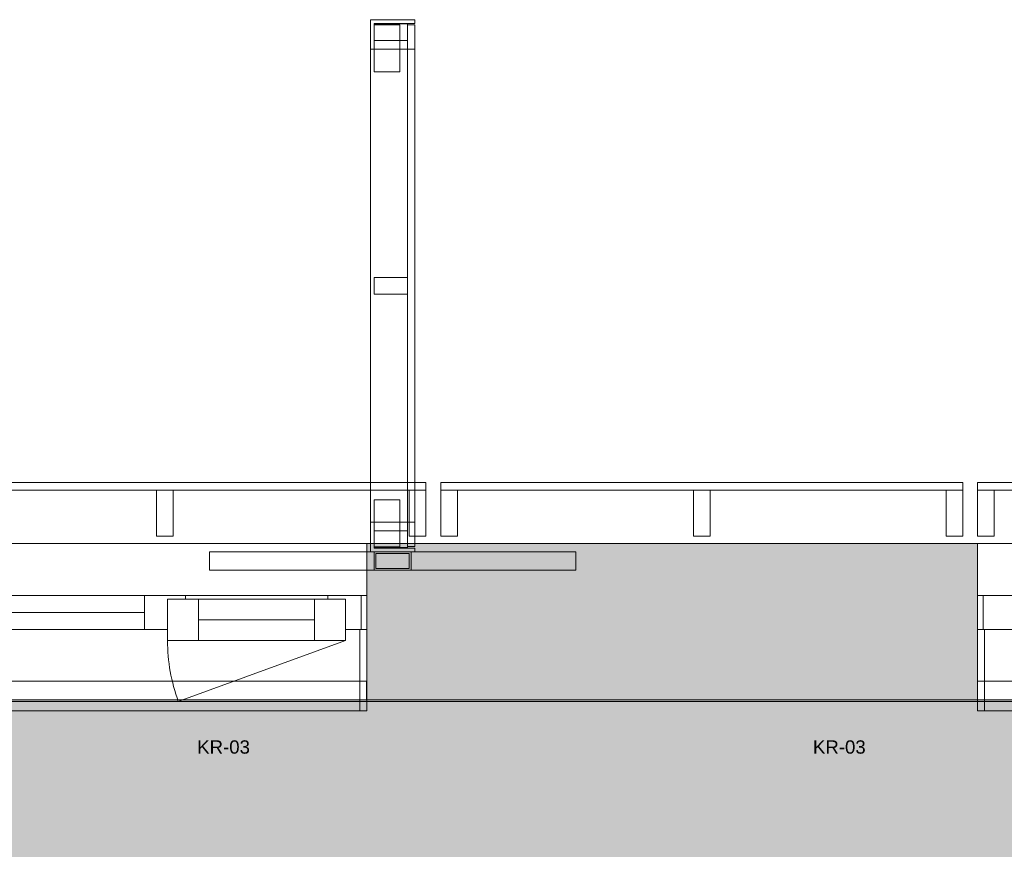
# Model space of a CAD drawing. Header units: millimetres. Extents: x -30 to 102382, y -31808 to 51594.
# Tile 124 of 172: x 61212 to 63872, y 37566 to 39808. Entities that reach past the tile are written whole.
import ezdxf

# ---------------------------------------------------------------- set-up
doc = ezdxf.new("R2010")
doc.units = ezdxf.units.MM
doc.header["$MEASUREMENT"] = 0
for name, pattern in [('Dashed', [127, 63.5, -63.5]), ('tl_xref_DASH_2.5-1.25', [3750, 2500, -1250]), ('Wipeout_Contour', [1000, 0, -1000])]:
    doc.linetypes.add(name, pattern=pattern)
for name, color, linetype in [('04 Välissein kandev proj.AR', 7, 'Continuous'), ('06 Põrand proj.AR', 7, 'Continuous'), ('13 Fassaadikate välisosa.AR', 7, 'Continuous'), ('18 Ava katted ja varjestus.AR', 7, 'Continuous'), ('44 Sisustus_ erimööbel tähis.SA', 7, 'Continuous'), ('45 Sisustus_ kardinad.SA', 7, 'Continuous'), ('47 Siseviimistlus_ põrand.SA', 7, 'Continuous'), ('47 Siseviimistlus_ sein.SA', 7, 'Continuous')]:
    doc.layers.add(name, color=color, linetype=linetype)
doc.styles.add('GENERATED_STYLE_3', font='arial.ttf')

# ---------------------------------------------------------------- blocks, each defined once
blk = doc.blocks.new('Rectangular Window Opening 26_2')
at = {"layer": '47 Siseviimistlus_ sein.SA', "color": 7, "linetype": 'Continuous', "lineweight": 13}
for p, q in [((-625, 5), (625, 5)), ((-625, 0), (-625, 5)), ((-625, 0), (625, 0)), ((625, 0), (625, 5))]:
    blk.add_line(p, q, dxfattribs=at)
blk = doc.blocks.new('FSD-01[398]_2', base_point=(63800, 38412))
at = {"layer": '13 Fassaadikate välisosa.AR', "color": 7, "linetype": 'Continuous', "lineweight": 20}
blk.add_line((65210, 38557), (63800, 38557), dxfattribs=at)
blk.add_line((65210, 38557), (63800, 38557), dxfattribs=at)
blk.add_line((65210, 38557), (63800, 38557), dxfattribs=at)
blk.add_line((65210, 38557), (63800, 38557), dxfattribs=at)
at = {"color": 254, "linetype": 'Wipeout_Contour', "lineweight": 0, "ltscale": 298089.986402}
blk.add_wipeout([(63800, 38412), (63845, 38412), (63845, 38537), (63800, 38537)], dxfattribs=at).dxf.layer = '13 Fassaadikate välisosa.AR'
at = {"color": 254, "linetype": 'Wipeout_Contour', "lineweight": 0, "ltscale": 300431.317728}
blk.add_wipeout([(64482.5, 38412), (64527.5, 38412), (64527.5, 38537), (64482.5, 38537)], dxfattribs=at).dxf.layer = '13 Fassaadikate välisosa.AR'
at = {"color": 254, "linetype": 'Wipeout_Contour', "lineweight": 0, "ltscale": 302779.159034}
blk.add_wipeout([(65165, 38412), (65210, 38412), (65210, 38537), (65165, 38537)], dxfattribs=at).dxf.layer = '13 Fassaadikate välisosa.AR'
at = {"layer": '13 Fassaadikate välisosa.AR', "color": 7, "linetype": 'Continuous', "lineweight": 20}
for p, q in [((63800, 38557), (63800, 38537)), ((63800, 38557), (63800, 38537)), ((63800, 38557), (63800, 38537)), ((63800, 38557), (63800, 38537)), ((65210, 38557), (65210, 38537)), ((65210, 38557), (65210, 38537)), ((65210, 38557), (65210, 38537)), ((65210, 38557), (65210, 38537)), ((63845, 38537), (63800, 38537)), ((63800, 38537), (63800, 38412)), ((65210, 38537), (63800, 38537)), ((65210, 38537), (63800, 38537)), ((65210, 38537), (63800, 38537)), ((65210, 38537), (63800, 38537)), ((63845, 38412), (63845, 38537)), ((64527.5, 38537), (64482.5, 38537)), ((64482.5, 38537), (64482.5, 38412)), ((64527.5, 38412), (64527.5, 38537)), ((65210, 38537), (65165, 38537)), ((65165, 38537), (65165, 38412)), ((65210, 38412), (65210, 38537)), ((63800, 38412), (63845, 38412)), ((64482.5, 38412), (64527.5, 38412)), ((65165, 38412), (65210, 38412))]:
    blk.add_line(p, q, dxfattribs=at)
blk = doc.blocks.new('FSD-01[399]_2', base_point=(62350, 38412))
at = {"layer": '13 Fassaadikate välisosa.AR', "color": 7, "linetype": 'Continuous', "lineweight": 20}
blk.add_line((63760, 38557), (62350, 38557), dxfattribs=at)
blk.add_line((63760, 38557), (62350, 38557), dxfattribs=at)
blk.add_line((63760, 38557), (62350, 38557), dxfattribs=at)
blk.add_line((63760, 38557), (62350, 38557), dxfattribs=at)
at = {"color": 254, "linetype": 'Wipeout_Contour', "lineweight": 0, "ltscale": 293138.047979}
blk.add_wipeout([(62350, 38412), (62395, 38412), (62395, 38537), (62350, 38537)], dxfattribs=at).dxf.layer = '13 Fassaadikate välisosa.AR'
at = {"color": 254, "linetype": 'Wipeout_Contour', "lineweight": 0, "ltscale": 295465.029845}
blk.add_wipeout([(63032.5, 38412), (63077.5, 38412), (63077.5, 38537), (63032.5, 38537)], dxfattribs=at).dxf.layer = '13 Fassaadikate välisosa.AR'
at = {"color": 254, "linetype": 'Wipeout_Contour', "lineweight": 0, "ltscale": 297798.855514}
blk.add_wipeout([(63715, 38412), (63760, 38412), (63760, 38537), (63715, 38537)], dxfattribs=at).dxf.layer = '13 Fassaadikate välisosa.AR'
at = {"layer": '13 Fassaadikate välisosa.AR', "color": 7, "linetype": 'Continuous', "lineweight": 20}
for p, q in [((62350, 38557), (62350, 38537)), ((62350, 38557), (62350, 38537)), ((62350, 38557), (62350, 38537)), ((62350, 38557), (62350, 38537)), ((63760, 38557), (63760, 38537)), ((63760, 38557), (63760, 38537)), ((63760, 38557), (63760, 38537)), ((63760, 38557), (63760, 38537)), ((62395, 38537), (62350, 38537)), ((62350, 38537), (62350, 38412)), ((63760, 38537), (62350, 38537)), ((63760, 38537), (62350, 38537)), ((63760, 38537), (62350, 38537)), ((63760, 38537), (62350, 38537)), ((62395, 38412), (62395, 38537)), ((63077.5, 38537), (63032.5, 38537)), ((63032.5, 38537), (63032.5, 38412)), ((63077.5, 38412), (63077.5, 38537)), ((63760, 38537), (63715, 38537)), ((63715, 38537), (63715, 38412)), ((63760, 38412), (63760, 38537)), ((62350, 38412), (62395, 38412)), ((63032.5, 38412), (63077.5, 38412)), ((63715, 38412), (63760, 38412))]:
    blk.add_line(p, q, dxfattribs=at)
blk = doc.blocks.new('FSD-02[400]_2', base_point=(62350, 38412))
at = {"layer": '13 Fassaadikate välisosa.AR', "color": 7, "linetype": 'Continuous', "lineweight": 20}
blk.add_line((63760, 38557), (62350, 38557), dxfattribs=at)
blk.add_line((63760, 38557), (62350, 38557), dxfattribs=at)
blk.add_line((63760, 38557), (62350, 38557), dxfattribs=at)
blk.add_line((63760, 38557), (62350, 38557), dxfattribs=at)
blk.add_line((63760, 38557), (62350, 38557), dxfattribs=at)
blk.add_line((63760, 38557), (62350, 38557), dxfattribs=at)
blk.add_line((63760, 38557), (62350, 38557), dxfattribs=at)
blk.add_line((63760, 38557), (62350, 38557), dxfattribs=at)
blk.add_line((63760, 38557), (62350, 38557), dxfattribs=at)
at = {"color": 254, "linetype": 'Wipeout_Contour', "lineweight": 0, "ltscale": 293138.047984}
blk.add_wipeout([(62350, 38412), (62395, 38412), (62395, 38537), (62350, 38537)], dxfattribs=at).dxf.layer = '13 Fassaadikate välisosa.AR'
at = {"color": 254, "linetype": 'Wipeout_Contour', "lineweight": 0, "ltscale": 295465.02985}
blk.add_wipeout([(63032.5, 38412), (63077.5, 38412), (63077.5, 38537), (63032.5, 38537)], dxfattribs=at).dxf.layer = '13 Fassaadikate välisosa.AR'
at = {"color": 254, "linetype": 'Wipeout_Contour', "lineweight": 0, "ltscale": 297798.855519}
blk.add_wipeout([(63715, 38412), (63760, 38412), (63760, 38537), (63715, 38537)], dxfattribs=at).dxf.layer = '13 Fassaadikate välisosa.AR'
at = {"layer": '13 Fassaadikate välisosa.AR', "color": 7, "linetype": 'Continuous', "lineweight": 20}
for p, q in [((62350, 38557), (62350, 38537)), ((62350, 38557), (62350, 38537)), ((62350, 38557), (62350, 38537)), ((62350, 38557), (62350, 38537)), ((62350, 38557), (62350, 38537)), ((62350, 38557), (62350, 38537)), ((62350, 38557), (62350, 38537)), ((62350, 38557), (62350, 38537)), ((62350, 38557), (62350, 38537)), ((63760, 38557), (63760, 38537)), ((63760, 38557), (63760, 38537)), ((63760, 38557), (63760, 38537)), ((63760, 38557), (63760, 38537)), ((63760, 38557), (63760, 38537)), ((63760, 38557), (63760, 38537)), ((63760, 38557), (63760, 38537)), ((63760, 38557), (63760, 38537)), ((63760, 38557), (63760, 38537)), ((62395, 38537), (62350, 38537)), ((62350, 38537), (62350, 38412)), ((63760, 38537), (62350, 38537)), ((63760, 38537), (62350, 38537)), ((63760, 38537), (62350, 38537)), ((63760, 38537), (62350, 38537)), ((63760, 38537), (62350, 38537)), ((63760, 38537), (62350, 38537)), ((63760, 38537), (62350, 38537)), ((63760, 38537), (62350, 38537)), ((63760, 38537), (62350, 38537)), ((62395, 38412), (62395, 38537)), ((63077.5, 38537), (63032.5, 38537)), ((63032.5, 38537), (63032.5, 38412)), ((63077.5, 38412), (63077.5, 38537)), ((63760, 38537), (63715, 38537)), ((63715, 38537), (63715, 38412)), ((63760, 38412), (63760, 38537)), ((62350, 38412), (62395, 38412)), ((63032.5, 38412), (63077.5, 38412)), ((63715, 38412), (63760, 38412))]:
    blk.add_line(p, q, dxfattribs=at)
blk = doc.blocks.new('FSD-02[401]_2', base_point=(62350, 38412))
at = {"layer": '13 Fassaadikate välisosa.AR', "color": 7, "linetype": 'Continuous', "lineweight": 20}
blk.add_line((63760, 38557), (62350, 38557), dxfattribs=at)
blk.add_line((63760, 38557), (62350, 38557), dxfattribs=at)
blk.add_line((63760, 38557), (62350, 38557), dxfattribs=at)
blk.add_line((63760, 38557), (62350, 38557), dxfattribs=at)
blk.add_line((63760, 38557), (62350, 38557), dxfattribs=at)
blk.add_line((63760, 38557), (62350, 38557), dxfattribs=at)
blk.add_line((63760, 38557), (62350, 38557), dxfattribs=at)
blk.add_line((63760, 38557), (62350, 38557), dxfattribs=at)
blk.add_line((63760, 38557), (62350, 38557), dxfattribs=at)
at = {"color": 254, "linetype": 'Wipeout_Contour', "lineweight": 0, "ltscale": 293138.047984}
blk.add_wipeout([(62350, 38412), (62395, 38412), (62395, 38537), (62350, 38537)], dxfattribs=at).dxf.layer = '13 Fassaadikate välisosa.AR'
at = {"color": 254, "linetype": 'Wipeout_Contour', "lineweight": 0, "ltscale": 295465.02985}
blk.add_wipeout([(63032.5, 38412), (63077.5, 38412), (63077.5, 38537), (63032.5, 38537)], dxfattribs=at).dxf.layer = '13 Fassaadikate välisosa.AR'
at = {"color": 254, "linetype": 'Wipeout_Contour', "lineweight": 0, "ltscale": 297798.855519}
blk.add_wipeout([(63715, 38412), (63760, 38412), (63760, 38537), (63715, 38537)], dxfattribs=at).dxf.layer = '13 Fassaadikate välisosa.AR'
at = {"layer": '13 Fassaadikate välisosa.AR', "color": 7, "linetype": 'Continuous', "lineweight": 20}
for p, q in [((62350, 38557), (62350, 38537)), ((62350, 38557), (62350, 38537)), ((62350, 38557), (62350, 38537)), ((62350, 38557), (62350, 38537)), ((62350, 38557), (62350, 38537)), ((62350, 38557), (62350, 38537)), ((62350, 38557), (62350, 38537)), ((62350, 38557), (62350, 38537)), ((62350, 38557), (62350, 38537)), ((63760, 38557), (63760, 38537)), ((63760, 38557), (63760, 38537)), ((63760, 38557), (63760, 38537)), ((63760, 38557), (63760, 38537)), ((63760, 38557), (63760, 38537)), ((63760, 38557), (63760, 38537)), ((63760, 38557), (63760, 38537)), ((63760, 38557), (63760, 38537)), ((63760, 38557), (63760, 38537)), ((62395, 38537), (62350, 38537)), ((62350, 38537), (62350, 38412)), ((63760, 38537), (62350, 38537)), ((63760, 38537), (62350, 38537)), ((63760, 38537), (62350, 38537)), ((63760, 38537), (62350, 38537)), ((63760, 38537), (62350, 38537)), ((63760, 38537), (62350, 38537)), ((63760, 38537), (62350, 38537)), ((63760, 38537), (62350, 38537)), ((63760, 38537), (62350, 38537)), ((62395, 38412), (62395, 38537)), ((63077.5, 38537), (63032.5, 38537)), ((63032.5, 38537), (63032.5, 38412)), ((63077.5, 38412), (63077.5, 38537)), ((63760, 38537), (63715, 38537)), ((63715, 38537), (63715, 38412)), ((63760, 38412), (63760, 38537)), ((62350, 38412), (62395, 38412)), ((63032.5, 38412), (63077.5, 38412)), ((63715, 38412), (63760, 38412))]:
    blk.add_line(p, q, dxfattribs=at)
blk = doc.blocks.new('FSD-01[402]_2', base_point=(60900, 38412))
at = {"layer": '13 Fassaadikate välisosa.AR', "color": 7, "linetype": 'Continuous', "lineweight": 20}
blk.add_line((62310, 38557), (60900, 38557), dxfattribs=at)
blk.add_line((62310, 38557), (60900, 38557), dxfattribs=at)
blk.add_line((62310, 38557), (60900, 38557), dxfattribs=at)
blk.add_line((62310, 38557), (60900, 38557), dxfattribs=at)
at = {"color": 254, "linetype": 'Wipeout_Contour', "lineweight": 0, "ltscale": 288217.748118}
blk.add_wipeout([(60900, 38412), (60945, 38412), (60945, 38537), (60900, 38537)], dxfattribs=at).dxf.layer = '13 Fassaadikate välisosa.AR'
at = {"color": 254, "linetype": 'Wipeout_Contour', "lineweight": 0, "ltscale": 290529.638814}
blk.add_wipeout([(61582.5, 38412), (61627.5, 38412), (61627.5, 38537), (61582.5, 38537)], dxfattribs=at).dxf.layer = '13 Fassaadikate välisosa.AR'
at = {"color": 254, "linetype": 'Wipeout_Contour', "lineweight": 0, "ltscale": 292848.728056}
blk.add_wipeout([(62265, 38412), (62310, 38412), (62310, 38537), (62265, 38537)], dxfattribs=at).dxf.layer = '13 Fassaadikate välisosa.AR'
at = {"layer": '13 Fassaadikate välisosa.AR', "color": 7, "linetype": 'Continuous', "lineweight": 20}
for p, q in [((60900, 38557), (60900, 38537)), ((60900, 38557), (60900, 38537)), ((60900, 38557), (60900, 38537)), ((60900, 38557), (60900, 38537)), ((62310, 38557), (62310, 38537)), ((62310, 38557), (62310, 38537)), ((62310, 38557), (62310, 38537)), ((62310, 38557), (62310, 38537)), ((60945, 38537), (60900, 38537)), ((60900, 38537), (60900, 38412)), ((62310, 38537), (60900, 38537)), ((62310, 38537), (60900, 38537)), ((62310, 38537), (60900, 38537)), ((62310, 38537), (60900, 38537)), ((60945, 38412), (60945, 38537)), ((61627.5, 38537), (61582.5, 38537)), ((61582.5, 38537), (61582.5, 38412)), ((61627.5, 38412), (61627.5, 38537)), ((62310, 38537), (62265, 38537)), ((62265, 38537), (62265, 38412)), ((62310, 38412), (62310, 38537)), ((60900, 38412), (60945, 38412)), ((61582.5, 38412), (61627.5, 38412)), ((62265, 38412), (62310, 38412))]:
    blk.add_line(p, q, dxfattribs=at)
blk = doc.blocks.new('FSV-01[556]_2', base_point=(61725, 39808))
at = {"layer": '18 Ava katted ja varjestus.AR', "color": 7, "linetype": 'Continuous', "lineweight": 20}
for p, q in [((62239.9, 39667.2), (62169.9, 39667.2)), ((62169.9, 39667.2), (62239.9, 39667.2)), ((62169.9, 38510.7), (62239.9, 38510.7)), ((62239.9, 38510.7), (62169.9, 38510.7)), ((61725, 38370), (61725, 38320)), ((61725, 38370), (61725, 38320)), ((62714.9, 38370), (62714.9, 38320)), ((62714.9, 38370), (62714.9, 38320)), ((62714.9, 38320), (61725, 38320)), ((62714.9, 38320), (61725, 38320)), ((62169.9, 38320), (62269.9, 38320)), ((62174.9, 38325), (62264.9, 38325))]:
    blk.add_line(p, q, dxfattribs=at)
at = {"color": 254, "linetype": 'Wipeout_Contour', "lineweight": 0, "ltscale": 295368.790896}
blk.add_wipeout([(62169.9, 39796.5), (62169.9, 39751.5), (62259.9, 39751.5), (62259.9, 39796.5)], dxfattribs=at).dxf.layer = '18 Ava katted ja varjestus.AR'
at = {"color": 254, "linetype": 'Wipeout_Contour', "lineweight": 0, "ltscale": 293901.896369}
blk.add_wipeout([(62169.9, 39111.5), (62169.9, 39066.5), (62259.9, 39066.5), (62259.9, 39111.5)], dxfattribs=at).dxf.layer = '18 Ava katted ja varjestus.AR'
at = {"color": 254, "linetype": 'Wipeout_Contour', "lineweight": 0, "ltscale": 292453.302075}
blk.add_wipeout([(62169.9, 38426.4), (62169.9, 38381.4), (62259.9, 38381.4), (62259.9, 38426.4)], dxfattribs=at).dxf.layer = '18 Ava katted ja varjestus.AR'
at = {"layer": '18 Ava katted ja varjestus.AR', "color": 7, "linetype": 'Continuous', "lineweight": 20}
for p, q in [((62169.9, 39796.5), (62169.9, 39751.5)), ((62259.9, 39796.5), (62169.9, 39796.5)), ((62259.9, 39751.5), (62259.9, 39796.5)), ((62169.9, 39751.5), (62259.9, 39751.5)), ((62169.9, 39111.5), (62169.9, 39066.5)), ((62259.9, 39111.5), (62169.9, 39111.5)), ((62259.9, 39066.5), (62259.9, 39111.5)), ((62169.9, 39066.5), (62259.9, 39066.5)), ((62169.9, 38426.4), (62169.9, 38381.4)), ((62259.9, 38426.4), (62169.9, 38426.4)), ((62259.9, 38381.4), (62259.9, 38426.4)), ((62169.9, 38381.4), (62259.9, 38381.4))]:
    blk.add_line(p, q, dxfattribs=at)
at = {"color": 254, "linetype": 'Wipeout_Contour', "lineweight": 0, "ltscale": 443008.263531}
blk.add_wipeout([(62159.9, 39808), (62159.9, 39728), (62169.9, 39728), (62169.9, 39798), (62279.9, 39798), (62279.9, 39808)], dxfattribs=at).dxf.layer = '18 Ava katted ja varjestus.AR'
at = {"color": 254, "linetype": 'Wipeout_Contour', "lineweight": 0, "ltscale": 293901.896369}
blk.add_wipeout([(62169.9, 39111.5), (62169.9, 39066.5), (62259.9, 39066.5), (62259.9, 39111.5)], dxfattribs=at).dxf.layer = '18 Ava katted ja varjestus.AR'
at = {"color": 254, "linetype": 'Wipeout_Contour', "lineweight": 0, "ltscale": 438608.165444}
blk.add_wipeout([(62159.9, 38449.9), (62159.9, 38369.9), (62279.9, 38369.9), (62279.9, 38379.9), (62169.9, 38379.9), (62169.9, 38449.9)], dxfattribs=at).dxf.layer = '18 Ava katted ja varjestus.AR'
at = {"layer": '18 Ava katted ja varjestus.AR', "color": 7, "linetype": 'Continuous', "lineweight": 20}
for p, q in [((62159.9, 39728), (62159.9, 39808)), ((62159.9, 39808), (62279.9, 39808)), ((62169.9, 39798), (62169.9, 39728)), ((62279.9, 39798), (62169.9, 39798)), ((62279.9, 39808), (62279.9, 39798)), ((62279.9, 38384), (62279.9, 39794)), ((62279.9, 38384), (62279.9, 39794)), ((62279.9, 38384), (62279.9, 39794)), ((62279.9, 38384), (62279.9, 39794)), ((62279.9, 38384), (62279.9, 39794)), ((62279.9, 38384), (62279.9, 39794)), ((62279.9, 38384), (62279.9, 39794)), ((62279.9, 38384), (62279.9, 39794)), ((62279.9, 38384), (62279.9, 39794)), ((62279.9, 38384), (62279.9, 39794)), ((62279.9, 38384), (62279.9, 39794)), ((62279.9, 38384), (62279.9, 39794)), ((62279.9, 38384), (62279.9, 39794)), ((62279.9, 38384), (62279.9, 39794)), ((62279.9, 38384), (62279.9, 39794)), ((62279.9, 38384), (62279.9, 39794)), ((62279.9, 38384), (62279.9, 39794)), ((62279.9, 38384), (62279.9, 39794)), ((62169.9, 39728), (62159.9, 39728)), ((62159.9, 38449.9), (62159.9, 39728)), ((62279.9, 39728), (62159.9, 39728)), ((62159.9, 38449.9), (62159.9, 39728)), ((62279.9, 39728), (62159.9, 39728)), ((62279.9, 38449.9), (62279.9, 39728)), ((62279.9, 38449.9), (62279.9, 39728)), ((62169.9, 39111.5), (62169.9, 39066.5)), ((62259.9, 39111.5), (62169.9, 39111.5)), ((62259.9, 39066.5), (62259.9, 39111.5)), ((62169.9, 39066.5), (62259.9, 39066.5)), ((62159.9, 38369.9), (62159.9, 38449.9)), ((62159.9, 38449.9), (62169.9, 38449.9)), ((62279.9, 38449.9), (62159.9, 38449.9)), ((62279.9, 38449.9), (62159.9, 38449.9)), ((62169.9, 38449.9), (62169.9, 38379.9)), ((62279.9, 38369.9), (62159.9, 38369.9)), ((62169.9, 38379.9), (62279.9, 38379.9)), ((62169.9, 38370), (62169.9, 38320)), ((62269.9, 38370), (62169.9, 38370)), ((62174.9, 38365), (62174.9, 38325)), ((62264.9, 38365), (62174.9, 38365)), ((62264.9, 38325), (62264.9, 38365)), ((62269.9, 38320), (62269.9, 38370)), ((62279.9, 38379.9), (62279.9, 38369.9))]:
    blk.add_line(p, q, dxfattribs=at)
at = {"color": 254, "linetype": 'Wipeout_Contour', "lineweight": 0, "ltscale": 295368.790896}
blk.add_wipeout([(62169.9, 39796.5), (62169.9, 39751.5), (62259.9, 39751.5), (62259.9, 39796.5)], dxfattribs=at).dxf.layer = '18 Ava katted ja varjestus.AR'
at = {"color": 254, "linetype": 'Wipeout_Contour', "lineweight": 0, "ltscale": 292453.302075}
blk.add_wipeout([(62169.9, 38426.4), (62169.9, 38381.4), (62259.9, 38381.4), (62259.9, 38426.4)], dxfattribs=at).dxf.layer = '18 Ava katted ja varjestus.AR'
at = {"layer": '18 Ava katted ja varjestus.AR', "color": 7, "linetype": 'Continuous', "lineweight": 20}
for p, q in [((62169.9, 39796.5), (62169.9, 39751.5)), ((62259.9, 39796.5), (62169.9, 39796.5)), ((62169.9, 39667.2), (62169.9, 39794.5)), ((62239.9, 39794.5), (62169.9, 39794.5)), ((62169.9, 39794.5), (62169.9, 39667.2)), ((62169.9, 39794.5), (62239.9, 39794.5)), ((62239.9, 39667.2), (62239.9, 39794.5)), ((62239.9, 39794.5), (62239.9, 39667.2)), ((62259.9, 39751.5), (62259.9, 39796.5)), ((62259.9, 38384), (62259.9, 39794)), ((62279.9, 39794), (62259.9, 39794)), ((62259.9, 38384), (62259.9, 39794)), ((62279.9, 39794), (62259.9, 39794)), ((62259.9, 38384), (62259.9, 39794)), ((62279.9, 39794), (62259.9, 39794)), ((62259.9, 38384), (62259.9, 39794)), ((62279.9, 39794), (62259.9, 39794)), ((62259.9, 38384), (62259.9, 39794)), ((62279.9, 39794), (62259.9, 39794)), ((62259.9, 38384), (62259.9, 39794)), ((62279.9, 39794), (62259.9, 39794)), ((62259.9, 38384), (62259.9, 39794)), ((62279.9, 39794), (62259.9, 39794)), ((62259.9, 38384), (62259.9, 39794)), ((62279.9, 39794), (62259.9, 39794)), ((62259.9, 38384), (62259.9, 39794)), ((62279.9, 39794), (62259.9, 39794)), ((62259.9, 38384), (62259.9, 39794)), ((62279.9, 39794), (62259.9, 39794)), ((62259.9, 38384), (62259.9, 39794)), ((62279.9, 39794), (62259.9, 39794)), ((62259.9, 38384), (62259.9, 39794)), ((62279.9, 39794), (62259.9, 39794)), ((62259.9, 38384), (62259.9, 39794)), ((62279.9, 39794), (62259.9, 39794)), ((62259.9, 38384), (62259.9, 39794)), ((62279.9, 39794), (62259.9, 39794)), ((62259.9, 38384), (62259.9, 39794)), ((62279.9, 39794), (62259.9, 39794)), ((62259.9, 38384), (62259.9, 39794)), ((62279.9, 39794), (62259.9, 39794)), ((62259.9, 38384), (62259.9, 39794)), ((62279.9, 39794), (62259.9, 39794)), ((62259.9, 38384), (62259.9, 39794)), ((62279.9, 39794), (62259.9, 39794)), ((62169.9, 39751.5), (62259.9, 39751.5)), ((62169.9, 38510.7), (62169.9, 38383.4)), ((62169.9, 38383.4), (62169.9, 38510.7)), ((62239.9, 38510.7), (62239.9, 38383.4)), ((62239.9, 38383.4), (62239.9, 38510.7)), ((62169.9, 38426.4), (62169.9, 38381.4)), ((62259.9, 38426.4), (62169.9, 38426.4)), ((62259.9, 38381.4), (62259.9, 38426.4)), ((62279.9, 38384), (62259.9, 38384)), ((62279.9, 38384), (62259.9, 38384)), ((62279.9, 38384), (62259.9, 38384)), ((62279.9, 38384), (62259.9, 38384)), ((62279.9, 38384), (62259.9, 38384)), ((62279.9, 38384), (62259.9, 38384)), ((62279.9, 38384), (62259.9, 38384)), ((62279.9, 38384), (62259.9, 38384)), ((62279.9, 38384), (62259.9, 38384)), ((62279.9, 38384), (62259.9, 38384)), ((62279.9, 38384), (62259.9, 38384)), ((62279.9, 38384), (62259.9, 38384)), ((62279.9, 38384), (62259.9, 38384)), ((62279.9, 38384), (62259.9, 38384)), ((62279.9, 38384), (62259.9, 38384)), ((62279.9, 38384), (62259.9, 38384)), ((62279.9, 38384), (62259.9, 38384)), ((62279.9, 38384), (62259.9, 38384)), ((62714.9, 38370), (61725, 38370)), ((62714.9, 38370), (61725, 38370)), ((62169.9, 38383.4), (62239.9, 38383.4)), ((62239.9, 38383.4), (62169.9, 38383.4)), ((62169.9, 38381.4), (62259.9, 38381.4))]:
    blk.add_line(p, q, dxfattribs=at)
blk = doc.blocks.new('Venetian Blind 26[642]_2', base_point=(60900, 37970))
at = {"layer": '45 Sisustus_ kardinad.SA', "color": 7, "linetype": 'Continuous', "lineweight": 20}
for p, q in [((62149.8, 38020), (60900, 38020)), ((60900, 38020), (60900, 37970)), ((62149.8, 37970), (62149.8, 38020)), ((60900, 37970), (62149.8, 37970))]:
    blk.add_line(p, q, dxfattribs=at)
blk = doc.blocks.new('Venetian Blind 26[643]_2', base_point=(63800, 37970))
at = {"layer": '45 Sisustus_ kardinad.SA', "color": 7, "linetype": 'Continuous', "lineweight": 20}
for p, q in [((65049.8, 38020), (63800, 38020)), ((63800, 38020), (63800, 37970)), ((65049.8, 37970), (65049.8, 38020)), ((63800, 37970), (65049.8, 37970))]:
    blk.add_line(p, q, dxfattribs=at)
blk = doc.blocks.new('Double Window 26')
at = {"layer": '04 Välissein kandev proj.AR', "color": 7, "linetype": 'Continuous', "lineweight": 13}
for p, q in [((-625, 190), (-625, 220)), ((-625, 220), (625, 220)), ((-606, 220), (-625, 220)), ((-625, 220), (-625, 0)), ((-606, 0), (-606, 220)), ((625, 220), (606, 220)), ((606, 220), (606, 0)), ((625, 220), (625, 190)), ((625, 0), (625, 220)), ((-625, 0), (-625, 190)), ((-625, 0), (-625, 190)), ((-568, 30), (-116, 194.5)), ((625, 0), (625, 190)), ((625, 0), (625, 190)), ((-568, 30), (-484, 30)), ((-568, -82), (-568, 30)), ((-484, 30), (-171, 30)), ((-484, 30), (-484, -82)), ((-484, 30), (-171, 30)), ((-171, -82), (-171, 30)), ((-171, 30), (-87, 30)), ((-87, 30), (-87, -82)), ((-625, 0), (-606, 0)), ((-625, 0), (-610, 0)), ((-625, -92), (-625, 0)), ((-625, -92), (-625, 0)), ((-610, 0), (-568, 0)), ((-610, -92), (-610, 0)), ((-568, 0), (-568, -82)), ((-87, -82), (-87, 0)), ((-87, 0), (-80, 0)), ((-80, 0), (-25, 0)), ((-25, 0), (-25, -92)), ((-25, 0), (520, 0)), ((520, -92), (520, 0)), ((520, 0), (610, 0)), ((606, 0), (625, 0)), ((610, 0), (625, 0)), ((610, -92), (610, 0)), ((625, -92), (625, 0)), ((625, -92), (625, 0)), ((-484, -26), (-171, -26)), ((-25, -46), (520, -46)), ((-610, -92), (-625, -92)), ((-625, -160), (-625, -92)), ((-520, -92), (-610, -92)), ((-568, -82), (-520, -82)), ((-484, -82), (-568, -82)), ((-520, -82), (-520, -92)), ((-135, -92), (-520, -92)), ((-171, -82), (-484, -82)), ((-87, -82), (-171, -82)), ((-135, -92), (-135, -82)), ((-135, -82), (-87, -82)), ((-80, -92), (-135, -92)), ((-25, -92), (-80, -92)), ((520, -92), (-25, -92)), ((610, -92), (520, -92)), ((625, -92), (610, -92)), ((625, -160), (625, -92)), ((-625, -210), (-625, -160)), ((625, -210), (625, -160)), ((-625, -232), (-625, -210)), ((625, -232), (625, -210)), ((-625, -232), (625, -232))]:
    blk.add_line(p, q, dxfattribs=at)
at = {"layer": '04 Välissein kandev proj.AR', "color": 7, "linetype": 'Continuous', "lineweight": 20}
for p, q in [((-625, 190), (-706, 190)), ((-625, 190), (-706, 190)), ((625, 190), (706, 190)), ((625, 190), (706, 190))]:
    blk.add_line(p, q, dxfattribs=at)
at = {"layer": '04 Välissein kandev proj.AR', "color": 7, "linetype": 'Dashed', "lineweight": 13}
blk.add_line((-625, 190), (625, 190), dxfattribs=at)
at = {"layer": '04 Välissein kandev proj.AR', "color": 7, "linetype": 'Continuous', "lineweight": 13}
blk.add_arc((-568, 30), 481, 0, 20, dxfattribs=at)

msp = doc.modelspace()

# ---------------------------------------------------------------- hatches: boundary and pattern name
at = {"layer": '04 Välissein kandev proj.AR', "linetype": 'Continuous', "lineweight": 13}
msp.add_hatch(color=252, dxfattribs=at).paths.add_polyline_path([(62150, 38160), (62150, 37970), (63800, 37970), (63800, 38160)])
at = {"layer": '47 Siseviimistlus_ põrand.SA', "linetype": 'Continuous', "lineweight": 0}
msp.add_hatch(color=27, dxfattribs=at).paths.add_polyline_path([(59740, 30500), (65250, 30500), (65250, 37970), (59740, 37970)])
at = {"layer": '47 Siseviimistlus_ sein.SA', "linetype": 'Continuous', "lineweight": 13}
msp.add_hatch(color=252, dxfattribs=at).paths.add_polyline_path([(62150, 37965), (63800, 37965), (63800, 37970), (62150, 37970)])

# ---------------------------------------------------------------- linework, layer by layer
at = {"layer": '04 Välissein kandev proj.AR', "color": 7, "linetype": 'Continuous', "lineweight": 20}
for p, q in [((63800, 38392), (63800, 38370)), ((63800, 38370), (63800, 38320)), ((63800, 38320), (63800, 38252)), ((62150, 38252), (62150, 38160)), ((63800, 38252), (63800, 38160)), ((62150, 38160), (62150, 37970)), ((63800, 38160), (63800, 37970)), ((62150, 37970), (62231, 37970)), ((63800, 37970), (63719, 37970))]:
    msp.add_line(p, q, dxfattribs=at)
at = {"layer": '04 Välissein kandev proj.AR', "color": 7, "linetype": 'Continuous', "lineweight": 20, "flags": 128}
msp.add_lwpolyline([(62150, 37970), (63800, 37970)], dxfattribs=at)
at = {"layer": '06 Põrand proj.AR', "color": 7, "linetype": 'Continuous', "lineweight": 20, "flags": 128}
msp.add_lwpolyline([(53845, 30500), (65250, 30500), (65250, 37970), (53845, 37970)], close=True, dxfattribs=at)
at = {"layer": '47 Siseviimistlus_ põrand.SA', "color": 253, "linetype": 'tl_xref_DASH_2.5-1.25', "lineweight": 13, "flags": 128}
msp.add_lwpolyline([(59740, 30500), (65250, 30500), (65250, 37970), (59740, 37970)], close=True, dxfattribs=at)
at = {"layer": '47 Siseviimistlus_ sein.SA', "color": 7, "linetype": 'Continuous', "lineweight": 20}
for p, q in [((62150, 37965), (62150, 37970)), ((63800, 37965), (63800, 37970))]:
    msp.add_line(p, q, dxfattribs=at)
at = {"layer": '47 Siseviimistlus_ sein.SA', "color": 7, "linetype": 'Continuous', "lineweight": 20, "flags": 128}
for points in [[(63800, 37970), (62150, 37970)], [(62150, 37965), (63800, 37965)]]:
    msp.add_lwpolyline(points, dxfattribs=at)

# ---------------------------------------------------------------- block references
at = {"layer": '04 Välissein kandev proj.AR', "color": 7, "linetype": 'Continuous', "lineweight": 13, "zscale": 1000, "rotation": 180}
msp.add_blockref('Double Window 26', (64425, 38160), dxfattribs=at)
at = {"layer": '13 Fassaadikate välisosa.AR', "color": 7, "linetype": 'Continuous', "lineweight": 20}
for name, p in [('FSD-01[402]_2', (60900, 38412)), ('FSD-01[399]_2', (62350, 38412)), ('FSD-01[398]_2', (63800, 38412))]:
    msp.add_blockref(name, p, dxfattribs=at)
at = {"layer": '45 Sisustus_ kardinad.SA', "color": 7, "linetype": 'Continuous', "lineweight": 20}
for name, p in [('Venetian Blind 26[642]_2', (60900, 37970)), ('Venetian Blind 26[643]_2', (63800, 37970))]:
    msp.add_blockref(name, p, dxfattribs=at)
at = {"layer": '47 Siseviimistlus_ sein.SA', "color": 7, "linetype": 'Continuous', "lineweight": 13, "zscale": 1000}
for p in [(61525, 37965), (64425, 37965)]:
    msp.add_blockref('Rectangular Window Opening 26_2', p, dxfattribs=at)

# ---------------------------------------------------------------- texts
at = {"layer": '44 Sisustus_ erimööbel tähis.SA', "color": 11, "linetype": 'Continuous', "lineweight": 13, "char_height": 36, "attachment_point": 4, "style": 'GENERATED_STYLE_3'}
for insert in [(61692, 37842.2), (63355.5, 37842.2)]:
    msp.add_mtext('{\\A1;\\fArial|b0|i0|c0|p0;KR-03}', dxfattribs=dict(at, insert=insert))

# ---------------------------------------------------------------- next in the draw order: block references
at = {"layer": '13 Fassaadikate välisosa.AR', "color": 7, "linetype": 'Continuous', "lineweight": 20}
msp.add_blockref('FSD-02[400]_2', (62350, 38412), dxfattribs=at)

# ---------------------------------------------------------------- next in the draw order: block references
msp.add_blockref('FSD-02[401]_2', (62350, 38412), dxfattribs=at)

# ---------------------------------------------------------------- next in the draw order: block references
at = {"layer": '18 Ava katted ja varjestus.AR', "color": 7, "linetype": 'Continuous', "lineweight": 20}
msp.add_blockref('FSV-01[556]_2', (61725, 39808), dxfattribs=at)

# ---------------------------------------------------------------- next in the draw order: hatches: boundary and pattern name
at = {"layer": '04 Välissein kandev proj.AR', "linetype": 'Continuous', "lineweight": 13}
for points in [[(63800, 38392), (62150, 38392), (62150, 38370), (63800, 38370)], [(62150, 38320), (63800, 38320), (63800, 38370), (62150, 38370)], [(63800, 38320), (62150, 38320), (62150, 38252), (62150, 38160), (63800, 38160), (63800, 38252)]]:
    msp.add_hatch(color=252, dxfattribs=at).paths.add_polyline_path(points)

# ---------------------------------------------------------------- next in the draw order: linework, layer by layer
at = {"layer": '04 Välissein kandev proj.AR', "color": 7, "linetype": 'Continuous', "lineweight": 20}
for p, q in [((62150, 38392), (62150, 38370)), ((62150, 38370), (62150, 38320)), ((62150, 38320), (62150, 38252))]:
    msp.add_line(p, q, dxfattribs=at)
at = {"layer": '04 Välissein kandev proj.AR', "color": 7, "linetype": 'Continuous', "lineweight": 20, "flags": 128}
msp.add_lwpolyline([(63800, 38392), (62150, 38392)], dxfattribs=at)

# ---------------------------------------------------------------- next in the draw order: block references
at = {"layer": '04 Välissein kandev proj.AR', "color": 7, "linetype": 'Continuous', "lineweight": 13, "zscale": 1000, "rotation": 180}
msp.add_blockref('Double Window 26', (61525, 38160), dxfattribs=at)

doc.saveas('drawing.dxf')
